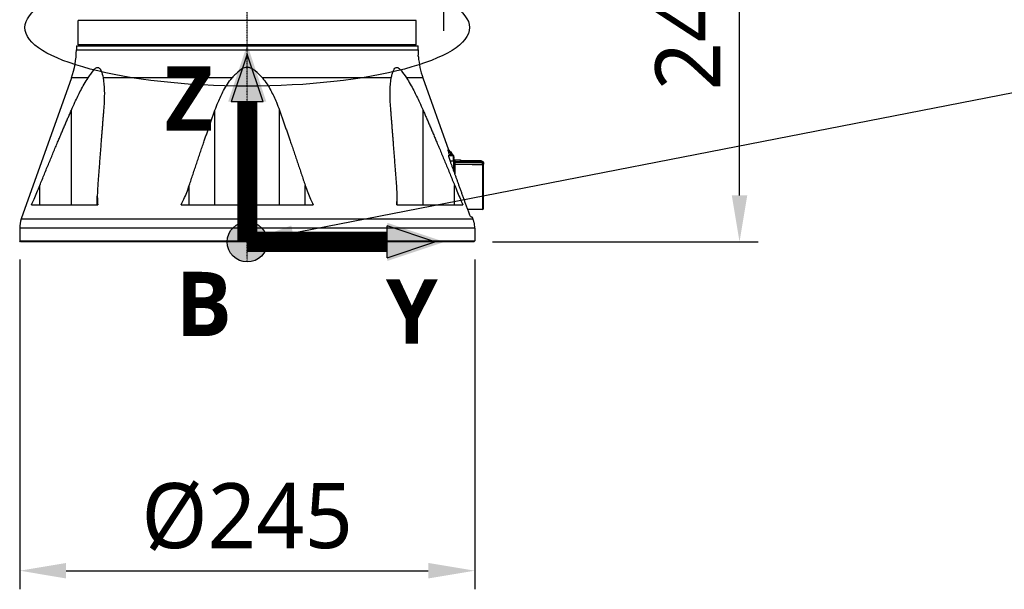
# Model space of a CAD drawing. Header units: millimetres. Extents: x 0 to 7374, y 0 to 4200.
# Tile 7 of 256: x 844 to 1374, y 721 to 1027. Entities that reach past the tile are written whole.
import ezdxf

# ---------------------------------------------------------------- set-up
doc = ezdxf.new("R2010")
doc.units = ezdxf.units.MM
doc.header["$LTSCALE"] = 0.2
doc.linetypes.add('CENTER2', pattern=[1.125, 0.75, -0.125, 0.125, -0.125])
for name, color, linetype in [('02_Center Line', 1, 'CENTER2'), ('07_Special Line2', 76, 'Continuous'), ('12_Before Rev.Num.', 5, 'Continuous'), ('13_After Rev.Num.', 6, 'Continuous')]:
    doc.layers.add(name, color=color, linetype=linetype)
doc.layers.add('14_Mark', color=7, linetype='Continuous', true_color=0xe03c31)
doc.styles.add('Rainbow-4.0 Style', font='malgunsl.ttf')
doc.styles.add('Rainbow-5.0 Style', font='malgunsl.ttf')
doc.dimstyles.new('Rainbow-4.0 Style', dxfattribs={"dimtxt": 3.5, "dimasz": 2.5, "dimexe": 1, "dimexo": 1, "dimgap": 1, "dimtad": 1, "dimdsep": 46, "dimtxsty": 'Rainbow-4.0 Style', "dimcen": 0, "dimclrd": 251, "dimclre": 251, "dimclrt": 7, "dimazin": 3, "dimtp": 0.1, "dimtm": 0.1, "dimtfac": 0.61, "dimtmove": 0, "dimatfit": 3, "dimfxl": 1, "dimlwd": -1, "dimlwe": -1, "dimarcsym": 1})

# ---------------------------------------------------------------- blocks, each defined once
blk = doc.blocks.new('A$Cc30e0e7f')
at = {"layer": '07_Special Line2'}
blk.add_hatch(color=256, dxfattribs=at).paths.add_polyline_path([(49.16, 0), (34.9, 4.75), (34.9, -4.75)])
at = {"layer": '12_Before Rev.Num.'}
blk.add_hatch(color=256, dxfattribs=at).paths.add_polyline_path([(0, 49.16), (-4.75, 34.9), (4.75, 34.9)])
at = {"layer": '14_Mark'}
h = blk.add_hatch(color=256, dxfattribs=at)
h.dxf.hatch_style = 1
h.paths.add_polyline_path([(5, 0, 1), (-5, 0, 1)])
at = {"layer": '07_Special Line2'}
for p, q in [((34.9, -3.96), (34.9, 3.96)), ((46.78, 0), (34.9, 3.96)), ((34.9, -3.96), (46.78, 0))]:
    blk.add_line(p, q, dxfattribs=at)
at = {"layer": '07_Special Line2', "const_width": 5}
blk.add_lwpolyline([(34.9, 0), (0, 0)], dxfattribs=at)
at = {"layer": '12_Before Rev.Num.'}
for p, q in [((0, 46.78), (-3.96, 34.9)), ((3.96, 34.9), (0, 46.78)), ((3.96, 34.9), (-3.96, 34.9))]:
    blk.add_line(p, q, dxfattribs=at)
at = {"layer": '12_Before Rev.Num.', "const_width": 5}
blk.add_lwpolyline([(0, 34.9), (0, 0)], dxfattribs=at)
at = {"layer": '14_Mark'}
blk.add_circle((0, 0), 5, dxfattribs=at)
at = {"layer": '07_Special Line2', "insert": (34.53, -17.31), "char_height": 16, "attachment_point": 4, "style": 'Rainbow-5.0 Style'}
blk.add_mtext('{\\fMalgun Gothic Semilight|b1|i0|c129|p50;Y}', dxfattribs=at)
at = {"layer": '12_Before Rev.Num.', "insert": (-20.59, 35.73), "char_height": 16, "attachment_point": 4, "style": 'Rainbow-5.0 Style'}
blk.add_mtext('{\\fMalgun Gothic Semilight|b1|i0|c129|p50;Z}', dxfattribs=at)
at = {"layer": '14_Mark', "insert": (-17.84, -15.46), "char_height": 16, "attachment_point": 4, "style": 'Rainbow-5.0 Style'}
blk.add_mtext('{\\fMalgun Gothic Semilight|b1|i0|c129|p50;B}', dxfattribs=at)
blk = doc.blocks.new('A$Ccc13c451')
for p, q in [((91, 119), (-91, 119)), ((-91, 106), (-91, 119)), ((91, 106), (91, 119)), ((-92, 105.5), (91.99, 105.5)), ((-92, 105.5), (-92, 103.29)), ((-92, 103.29), (91.99, 103.29)), ((91, 106), (-91, 106)), ((-87.5, 106), (-87.5, 105.5)), ((87.5, 106), (87.5, 105.5)), ((91.99, 103.29), (91.99, 105.5)), ((-94.62, 88.17), (-121.63, 12.44)), ((-85.72, 88.17), (-94.62, 88.17)), ((-8.16, 88.17), (-77.55, 88.17)), ((77.55, 88.17), (8.16, 88.17)), ((94.62, 88.17), (85.72, 88.17)), ((94.62, 88.17), (108.39, 49.55)), ((-94.69, 20), (-94.69, 70.77)), ((-17.36, 20), (-17.36, 70.77)), ((17.36, 20), (17.36, 70.77)), ((94.69, 20), (94.69, 70.77)), ((108.39, 49.55), (108.15, 49.55)), ((108.73, 49.2), (108.19, 49.2)), ((108.43, 48.33), (109.15, 48.33)), ((109.15, 48.33), (109.87, 47.08)), ((109.34, 48.4), (109.74, 48.4)), ((110.09, 47.1), (109.36, 48.35)), ((110, 47.95), (109.59, 47.95)), ((110, 47.95), (109.74, 48.4)), ((110.45, 47.18), (110, 47.95)), ((108.57, 46.5), (111.05, 46.5)), ((108.88, 46.55), (108.62, 46.55)), ((108.82, 47.08), (109.87, 47.08)), ((109.3, 43.5), (111.05, 43.5)), ((110.45, 47.18), (110.04, 47.18)), ((110.36, 46.63), (110.77, 46.63)), ((110.4, 46.5), (110.4, 46.5)), ((110.43, 46.5), (110.43, 46.5)), ((110.77, 46.63), (110.45, 47.18)), ((110.84, 46.5), (110.77, 46.63)), ((111.05, 43.5), (111.05, 46.5)), ((111.05, 43.5), (111.05, 39.93)), ((111.05, 43.5), (111.3, 43.5)), ((111.3, 43.5), (111.3, 46.25)), ((111.3, 45.7), (111.4, 45.52)), ((111.3, 45.52), (111.4, 45.52)), ((111.3, 39.93), (111.3, 43.5)), ((111.3, 42.82), (111.8, 42.82)), ((111.8, 44.1), (111.8, 43.29)), ((111.8, 44.1), (114.67, 44.1)), ((111.8, 43.29), (126, 43.29)), ((111.8, 42.82), (111.8, 43.29)), ((111.8, 42.82), (111.8, 41.85)), ((111.8, 42.82), (126, 42.82)), ((114.88, 43.52), (114.77, 44.02)), ((126, 43.51), (114.8, 43.51)), ((114.82, 43.52), (126, 43.52)), ((126, 43.51), (126, 43.52)), ((126, 43.29), (126, 43.51)), ((126, 42.82), (126, 43.29)), ((111.05, 39.93), (110.71, 39.6)), ((110.79, 39.38), (111.19, 39.79)), ((110.92, 39.02), (111.19, 39.02)), ((111.05, 39.93), (111.3, 39.93)), ((111.19, 39.79), (111.05, 39.93)), ((111.19, 39.79), (111.19, 39.02)), ((111.21, 38.75), (111.21, 38.75)), ((111.3, 39.93), (111.3, 39.16)), ((111.8, 41.85), (126.7, 41.76)), ((111.8, 41.57), (111.8, 41.85)), ((111.8, 41.85), (111.8, 41.85)), ((111.8, 41.57), (111.8, 36.59)), ((127.2, 42.07), (126.7, 42.07)), ((126.7, 41.76), (126.7, 42.07)), ((126.7, 41.76), (127.2, 41.76)), ((126.7, 41.76), (126.7, 41.49)), ((126.7, 41.49), (126.7, 17.38)), ((127.18, 42.26), (127.18, 42.26)), ((127.2, 42.07), (127.2, 42.26)), ((127.2, 42.07), (127.2, 41.76)), ((127.2, 41.03), (127.2, 41.76)), ((127.2, 17.88), (127.2, 41.03)), ((-111.67, 20), (-111.67, 30.37)), ((-31.2, 20), (-31.2, 30.37)), ((31.2, 20), (31.2, 30.37)), ((111.67, 20), (111.67, 30.37)), ((-80.7, 20), (-80.7, 24.66)), ((80.7, 20), (80.7, 24.66)), ((-116.07, 20), (-80.49, 20)), ((-35.58, 20), (35.58, 20)), ((80.49, 20), (116.07, 20)), ((126.7, 17.38), (118.73, 17.34)), ((-121.63, 12.44), (121.5, 12.44)), ((120.51, 13.45), (121.05, 13.45)), ((122.09, 10.65), (122.14, 10.65)), ((122.5, 7.4), (-122.5, 7.4)), ((-122.5, 7.4), (-122.5, 0.5)), ((122.5, 7.4), (122.5, 0.5)), ((-122.5, 0.5), (122.5, 0.5)), ((-122, 0), (-122.5, 0.5)), ((122, 0), (-122, 0)), ((122, 0), (122.5, 0.5))]:
    blk.add_line(p, q)
for centre, radius, start, end in [((-137, 103.29), 45, 340.3674, 0), ((136.99, 103.29), 45, 180, 183.5498), ((137, 103.29), 45, 184.8262, 199.6326), ((108.73, 48.95), 0.25, 30.0067, 89.998), ((111.05, 46.25), 0.25, 0, 90), ((111.8, 44.6), 0.5, 180, 270), ((126.7, 17.88), 0.5, 270.3, 0), ((-107.5, 7.4), 15, 160.3674, 180), ((107.5, 7.4), 15, 0, 12.4951)]:
    blk.add_arc(centre, radius, start, end)
for centre, major_axis, ratio, start_param, end_param in [((109.15, 48.23), (0.217, 0.125), 0.374459, 0.00005, 1.357891), ((109.87, 46.97), (0.217, 0.125), 0.374455, 0.000952, 1.357881), ((110.23, 46.35), (0.217, 0.125), 0.898817, 0.14314, 1.092059), ((111.8, 43.76), (-0.5, 0), 0.942375, 0, 1.570796), ((114.8, 43.42), (-0.0685, -0.0859), 0.744275, 3.677068, 3.967081), ((111.05, 39.93), (0.25, 0), 0.707107, 5.32787, 6.283182), ((111.05, 39.16), (0.25, 0), 0.707101, 5.327889, 6.283222), ((111.8, 41.85), (-0.001, -0.3), 0.005236, 4.712407, 5.858963), ((126.7, 41.03), (0.5, 0), 0.910228, 0, 1.56556)]:
    blk.add_ellipse(centre, major_axis=major_axis, ratio=ratio, start_param=start_param, end_param=end_param)
for points, knots in [([(92.16, 99.5), (92.16, 99.5), (92.16, 99.5), (92.16, 99.51), (92.16, 99.53), (92.15, 99.55), (92.15, 99.58), (92.15, 99.62), (92.14, 99.68), (92.14, 99.74), (92.14, 99.76), (92.13, 99.77), (92.13, 99.79), (92.13, 99.86), (92.12, 99.94), (92.11, 100.03), (92.11, 100.06), (92.11, 100.08), (92.11, 100.11), (92.1, 100.19), (92.1, 100.27), (92.09, 100.34), (92.09, 100.4), (92.08, 100.45), (92.08, 100.5)], [-0.1577236, -0.1577236, -0.1577236, -0.1577236, -0.1415439, -0.1415439, -0.1415439, -0.116794, -0.116794, -0.116794, -0.0862628, -0.0862628, -0.0862628, -0.0796426, -0.0796426, -0.0796426, -0.049262, -0.049262, -0.049262, -0.040036, -0.040036, -0.040036, -0.0156904, -0.0156904, -0.0156904, 0, 0, 0, 0]), ([(-85.72, 88.17), (-85.19, 88.94), (-84.71, 89.64), (-83.14, 91.86), (-82.35, 92.83), (-81.45, 93.54), (-81.21, 93.69), (-80.81, 93.83), (-80.66, 93.86), (-80.35, 93.85), (-80.2, 93.81), (-79.82, 93.63), (-79.6, 93.44), (-79.12, 92.85), (-78.88, 92.41), (-78.24, 90.97), (-77.85, 89.65), (-77.55, 88.17)], [7.798841, 7.798841, 7.798841, 7.798841, 8.141814, 8.141814, 9.027519, 9.027519, 9.346241, 9.346241, 9.546336, 9.546336, 9.748469, 9.748469, 10.086206, 10.086206, 10.548451, 10.548451, 11.509811, 11.509811, 11.509811, 11.509811]), ([(8.16, 88.17), (6.85, 89.65), (5.56, 90.97), (3.77, 92.41), (3.13, 92.85), (2, 93.44), (1.5, 93.63), (0.68, 93.81), (0.38, 93.85), (-0.23, 93.86), (-0.53, 93.83), (-1.29, 93.69), (-1.73, 93.54), (-3.3, 92.83), (-4.6, 91.86), (-6.83, 89.64), (-7.48, 88.94), (-8.16, 88.17)], [-11.509811, -11.509811, -11.509811, -11.509811, -10.548451, -10.548451, -10.086206, -10.086206, -9.748469, -9.748469, -9.546336, -9.546336, -9.346241, -9.346241, -9.027519, -9.027519, -8.141814, -8.141814, -7.79884, -7.79884, -7.79884, -7.79884]), ([(77.55, 88.17), (77.71, 88.94), (77.88, 89.64), (78.54, 91.86), (79.04, 92.83), (79.72, 93.54), (79.92, 93.69), (80.28, 93.83), (80.42, 93.86), (80.73, 93.85), (80.89, 93.81), (81.32, 93.63), (81.6, 93.44), (82.26, 92.85), (82.65, 92.41), (83.8, 90.97), (84.7, 89.65), (85.72, 88.17)], [7.798841, 7.798841, 7.798841, 7.798841, 8.141814, 8.141814, 9.027519, 9.027519, 9.346241, 9.346241, 9.546336, 9.546336, 9.748469, 9.748469, 10.086206, 10.086206, 10.548451, 10.548451, 11.509811, 11.509811, 11.509811, 11.509811]), ([(-94.69, 70.77), (-94.05, 72.23), (-93.4, 73.67), (-91.74, 77.27), (-90.71, 79.4), (-88.49, 83.66), (-87.12, 86.12), (-85.72, 88.17)], [6.957106, 6.957106, 6.957106, 6.957106, 7.418328, 7.418328, 8.133297, 8.133297, 8.918889, 8.918889, 8.918889, 8.918889]), ([(-77.55, 88.17), (-77.15, 86.12), (-76.98, 83.66), (-76.9, 79.4), (-76.94, 77.27), (-77.12, 73.67), (-77.21, 72.23), (-77.33, 70.77)], [10.780701, 10.780701, 10.780701, 10.780701, 11.566294, 11.566294, 12.281263, 12.281263, 12.742484, 12.742484, 12.742484, 12.742484]), ([(-17.36, 70.77), (-16.83, 72.23), (-16.28, 73.67), (-14.8, 77.27), (-13.81, 79.4), (-11.51, 83.66), (-9.98, 86.12), (-8.16, 88.17)], [6.957106, 6.957106, 6.957106, 6.957106, 7.418328, 7.418328, 8.133297, 8.133297, 8.918889, 8.918889, 8.918889, 8.918889]), ([(8.16, 88.17), (9.98, 86.12), (11.51, 83.66), (13.81, 79.4), (14.8, 77.27), (16.28, 73.67), (16.83, 72.23), (17.36, 70.77)], [10.780701, 10.780701, 10.780701, 10.780701, 11.566294, 11.566294, 12.281263, 12.281263, 12.742484, 12.742484, 12.742484, 12.742484]), ([(77.33, 70.77), (77.21, 72.23), (77.12, 73.67), (76.94, 77.27), (76.9, 79.4), (76.98, 83.66), (77.14, 86.12), (77.55, 88.17)], [6.957106, 6.957106, 6.957106, 6.957106, 7.418328, 7.418328, 8.133297, 8.133297, 8.918889, 8.918889, 8.918889, 8.918889]), ([(85.72, 88.17), (87.12, 86.12), (88.49, 83.66), (90.71, 79.4), (91.74, 77.27), (93.4, 73.67), (94.05, 72.23), (94.69, 70.77)], [10.780701, 10.780701, 10.780701, 10.780701, 11.566294, 11.566294, 12.281263, 12.281263, 12.742484, 12.742484, 12.742484, 12.742484]), ([(108.56, 47.95), (108.53, 48.03), (108.5, 48.11), (108.39, 48.48), (108.31, 48.73), (108.2, 49.13), (108.17, 49.29), (108.13, 49.5), (108.13, 49.55), (108.15, 49.55)], [-0.6461116, -0.6461116, -0.6461116, -0.6461116, -0.6198889, -0.6198889, -0.5290156, -0.5290156, -0.4434384, -0.4434384, -0.3632623, -0.3632623, -0.3632623, -0.3632623]), ([(108.88, 46.55), (108.9, 46.55), (108.91, 46.59), (108.89, 46.77), (108.86, 46.92), (108.77, 47.27), (108.7, 47.49), (108.6, 47.8), (108.58, 47.87), (108.56, 47.95)], [0.9441405, 0.9441405, 0.9441405, 0.9441405, 1.0129298, 1.0129298, 1.0891315, 1.0891315, 1.1678086, 1.1678086, 1.1901708, 1.1901708, 1.1901708, 1.1901708]), ([(108.73, 49.2), (108.73, 49.2), (108.73, 49.2), (108.73, 49.19), (108.73, 49.19), (108.74, 49.19), (108.74, 49.18), (108.74, 49.17), (108.75, 49.16), (108.75, 49.15), (108.76, 49.14), (108.76, 49.13), (108.77, 49.11), (108.78, 49.1), (108.78, 49.09), (108.79, 49.07), (108.8, 49.06), (108.8, 49.06), (108.8, 49.05), (108.8, 49.05), (108.8, 49.05), (108.81, 49.04), (108.81, 49.04), (108.81, 49.03), (108.82, 49.02), (108.82, 49.01), (108.82, 49.01), (108.83, 49), (108.83, 48.98), (108.84, 48.96), (108.86, 48.94), (108.86, 48.92), (108.88, 48.9), (108.89, 48.87), (108.9, 48.85), (108.91, 48.83), (108.92, 48.8), (108.93, 48.79), (108.93, 48.78), (108.94, 48.77), (108.94, 48.76), (108.94, 48.75), (108.95, 48.74), (108.96, 48.73), (108.96, 48.72), (108.97, 48.71), (108.97, 48.69), (108.98, 48.68), (108.98, 48.67), (108.99, 48.65), (109.01, 48.63), (109.02, 48.6), (109.03, 48.58), (109.04, 48.56), (109.05, 48.54), (109.06, 48.52), (109.07, 48.5), (109.08, 48.48), (109.09, 48.46), (109.1, 48.44), (109.1, 48.42), (109.11, 48.41), (109.12, 48.39), (109.13, 48.38), (109.13, 48.36), (109.14, 48.35), (109.15, 48.33)], [0, 0, 0, 0, 0.079164, 0.079164, 0.079164, 0.155165, 0.155165, 0.155165, 0.227227, 0.227227, 0.227227, 0.297339, 0.297339, 0.297339, 0.364893, 0.364893, 0.364893, 0.383882, 0.383882, 0.383882, 0.4, 0.4, 0.4, 0.430095, 0.430095, 0.430095, 0.460189, 0.460189, 0.460189, 0.53217, 0.53217, 0.53217, 0.59669, 0.59669, 0.59669, 0.657472, 0.657472, 0.657472, 0.678736, 0.678736, 0.678736, 0.698321, 0.698321, 0.698321, 0.718806, 0.718806, 0.718806, 0.737611, 0.737611, 0.737611, 0.776439, 0.776439, 0.776439, 0.816561, 0.816561, 0.816561, 0.858003, 0.858003, 0.858003, 0.901249, 0.901249, 0.901249, 0.94535, 0.94535, 0.94535, 1, 1, 1, 1]), ([(109.36, 48.35), (109.36, 48.36), (109.36, 48.36), (109.35, 48.38), (109.34, 48.4), (109.32, 48.43), (109.31, 48.44), (109.29, 48.48), (109.28, 48.5), (109.26, 48.54), (109.25, 48.56), (109.22, 48.6), (109.21, 48.62), (109.2, 48.64), (109.19, 48.66), (109.17, 48.68), (109.15, 48.72), (109.14, 48.74), (109.12, 48.78), (109.11, 48.8), (109.09, 48.83), (109.08, 48.84), (109.07, 48.86), (109.07, 48.86), (109.07, 48.87), (109.07, 48.87), (109.06, 48.88), (109.05, 48.89), (109.05, 48.9), (109.04, 48.91), (109.04, 48.92), (109.03, 48.94), (109.02, 48.95), (109.01, 48.97), (109.01, 48.97), (108.99, 48.99), (108.99, 49), (108.98, 49.01), (108.98, 49.02), (108.98, 49.02), (108.97, 49.03), (108.97, 49.04), (108.96, 49.06), (108.95, 49.06), (108.95, 49.07), (108.95, 49.07), (108.95, 49.08), (108.95, 49.08), (108.95, 49.08)], [0, 0, 0, 0, 0.016044, 0.016044, 0.066846, 0.066846, 0.115364, 0.115364, 0.162456, 0.162456, 0.207233, 0.207233, 0.25, 0.25, 0.25, 0.304221, 0.304221, 0.362282, 0.362282, 0.42244, 0.42244, 0.484544, 0.484544, 0.5, 0.5, 0.5, 0.542514, 0.542514, 0.573393, 0.573393, 0.617545, 0.617545, 0.658397, 0.658397, 0.698015, 0.698015, 0.735807, 0.735807, 0.75, 0.75, 0.75, 0.823858, 0.823858, 0.89999, 0.89999, 0.973745, 0.973745, 1, 1, 1, 1]), ([(109.29, 43.55), (109.27, 43.6), (109.25, 43.66), (109.1, 44.08), (108.97, 44.47), (108.76, 45.2), (108.68, 45.53), (108.58, 46.03), (108.55, 46.24), (108.55, 46.49), (108.58, 46.55), (108.62, 46.55)], [-0.9448138, -0.9448138, -0.9448138, -0.9448138, -0.9279674, -0.9279674, -0.8105706, -0.8105706, -0.6931738, -0.6931738, -0.5815316, -0.5815316, -0.4830175, -0.4830175, -0.4830175, -0.4830175]), ([(110.09, 47.1), (110.16, 46.97), (110.24, 46.85), (110.35, 46.65), (110.4, 46.56), (110.43, 46.5)], [0, 0, 0, 0, 0.04834202, 0.04834202, 0.09141896, 0.09141896, 0.09141896, 0.09141896]), ([(111.3, 45.55), (111.3, 45.43), (111.3, 45.32), (111.3, 45.12), (111.3, 45.04), (111.3, 44.98)], [0, 0, 0, 0, 0.0495157, 0.0495157, 0.1012502, 0.1012502, 0.1012502, 0.1012502]), ([(111.3, 45.52), (111.3, 45.42), (111.3, 45.32), (111.3, 45.13), (111.3, 45.05), (111.3, 44.99)], [0.00309331, 0.00309331, 0.00309331, 0.00309331, 0.0484706, 0.0484706, 0.09893964, 0.09893964, 0.09893964, 0.09893964]), ([(114.8, 43.51), (114.78, 43.61), (114.76, 43.7), (114.73, 43.84), (114.72, 43.9), (114.7, 43.99), (114.69, 44.03), (114.68, 44.08), (114.67, 44.1), (114.67, 44.1), (114.67, 44.1), (114.67, 44.1)], [0.0000001, 0.0000001, 0.0000001, 0.0000001, 0.1250001, 0.1250001, 0.2439214, 0.2439214, 0.3628394, 0.3628394, 0.4817571, 0.4817571, 0.5, 0.5, 0.5, 0.5]), ([(114.67, 44.1), (114.68, 44.1), (114.69, 44.1), (114.72, 44.09), (114.72, 44.09), (114.74, 44.07), (114.75, 44.07), (114.76, 44.05), (114.77, 44.04), (114.77, 44.02), (114.77, 44.02), (114.77, 44.02)], [0, 0, 0, 0, 0.00319076, 0.00319076, 0.00644344, 0.00644344, 0.0096939, 0.0096939, 0.01294444, 0.01294444, 0.01355583, 0.01355583, 0.01355583, 0.01355583]), ([(126, 43.52), (126.12, 43.52), (126.25, 43.5), (126.48, 43.42), (126.6, 43.36), (126.8, 43.21), (126.89, 43.11), (127.04, 42.9), (127.1, 42.78), (127.16, 42.6), (127.17, 42.55), (127.18, 42.49)], [0, 0, 0, 0, 0.0366318, 0.0366318, 0.0744159, 0.0744159, 0.1126989, 0.1126989, 0.1523139, 0.1523139, 0.1693004, 0.1693004, 0.1693004, 0.1693004]), ([(126, 43.52), (126.12, 43.52), (126.25, 43.5), (126.49, 43.42), (126.6, 43.36), (126.8, 43.2), (126.89, 43.11), (127.04, 42.9), (127.1, 42.77), (127.18, 42.52), (127.2, 42.39), (127.2, 42.26)], [0, 0, 0, 0, 0.0372328, 0.0372328, 0.0749105, 0.0749105, 0.1132992, 0.1132992, 0.153079, 0.153079, 0.1918814, 0.1918814, 0.1918814, 0.1918814]), ([(126, 43.51), (126.04, 43.51), (126.09, 43.51), (126.17, 43.5), (126.22, 43.49), (126.3, 43.47), (126.35, 43.46), (126.41, 43.44), (126.44, 43.43), (126.51, 43.4), (126.55, 43.38), (126.63, 43.33), (126.66, 43.3), (126.74, 43.25), (126.77, 43.22), (126.82, 43.17), (126.84, 43.16), (126.89, 43.1), (126.92, 43.07), (126.97, 43), (127, 42.96), (127.04, 42.89), (127.06, 42.85), (127.09, 42.78), (127.1, 42.76), (127.13, 42.69), (127.14, 42.65), (127.17, 42.57), (127.17, 42.52), (127.19, 42.44), (127.19, 42.39), (127.2, 42.32), (127.2, 42.29), (127.2, 42.26)], [-1, -1, -1, -1, -0.931913, -0.931913, -0.863857, -0.863857, -0.795745, -0.795745, -0.75, -0.75, -0.680113, -0.680113, -0.610201, -0.610201, -0.540148, -0.540148, -0.5, -0.5, -0.43056, -0.43056, -0.361113, -0.361113, -0.291535, -0.291535, -0.25, -0.25, -0.181263, -0.181263, -0.112534, -0.112534, -0.043689, -0.043689, 0, 0, 0, 0]), ([(126, 43.29), (126.01, 43.29), (126.02, 43.29), (126.04, 43.29), (126.06, 43.29), (126.09, 43.28), (126.11, 43.28), (126.14, 43.28), (126.16, 43.28), (126.2, 43.27), (126.22, 43.27), (126.24, 43.26), (126.26, 43.26), (126.28, 43.25), (126.32, 43.24), (126.34, 43.24), (126.38, 43.23), (126.39, 43.22), (126.42, 43.21), (126.43, 43.21), (126.45, 43.2), (126.46, 43.19), (126.47, 43.19), (126.47, 43.19), (126.47, 43.19), (126.47, 43.19), (126.47, 43.19), (126.57, 43.15), (126.65, 43.1), (126.78, 43), (126.82, 42.96), (126.86, 42.92), (126.89, 42.89), (126.91, 42.87), (126.95, 42.81), (126.97, 42.79), (127.01, 42.73), (127.02, 42.7), (127.06, 42.65), (127.07, 42.62), (127.09, 42.57), (127.1, 42.55), (127.12, 42.5), (127.13, 42.47), (127.15, 42.42), (127.16, 42.4), (127.17, 42.35), (127.17, 42.33), (127.18, 42.28), (127.19, 42.26), (127.19, 42.22), (127.19, 42.2), (127.2, 42.17), (127.2, 42.15), (127.2, 42.13), (127.2, 42.12), (127.2, 42.1), (127.2, 42.09), (127.2, 42.08), (127.2, 42.07), (127.2, 42.07), (127.2, 42.07), (127.2, 42.07)], [-1, -1, -1, -1, -0.9729456, -0.9729456, -0.945998, -0.945998, -0.9194062, -0.9194062, -0.8938423, -0.8938423, -0.875, -0.875, -0.875, -0.8525869, -0.8525869, -0.8294042, -0.8294042, -0.8054464, -0.8054464, -0.7812823, -0.7812823, -0.7570782, -0.7570782, -0.7531665, -0.7531665, -0.75, -0.75, -0.75, -0.5932817, -0.5932817, -0.5, -0.5, -0.5, -0.4718426, -0.4718426, -0.4416911, -0.4416911, -0.4113901, -0.4113901, -0.3795684, -0.3795684, -0.3512367, -0.3512367, -0.3184079, -0.3184079, -0.2842499, -0.2842499, -0.2479063, -0.2479063, -0.210267, -0.210267, -0.1715518, -0.1715518, -0.1321313, -0.1321313, -0.092366, -0.092366, -0.0526309, -0.0526309, -0.013003, -0.013003, -0.0000001, -0.0000001, -0.0000001, -0.0000001]), ([(126, 42.82), (126.02, 42.82), (126.05, 42.82), (126.07, 42.81), (126.11, 42.81), (126.14, 42.8), (126.18, 42.79), (126.19, 42.79), (126.21, 42.78), (126.23, 42.78), (126.24, 42.77), (126.25, 42.77), (126.27, 42.76), (126.29, 42.75), (126.31, 42.74), (126.33, 42.73), (126.36, 42.71), (126.38, 42.7), (126.4, 42.69), (126.42, 42.67), (126.43, 42.66), (126.45, 42.64), (126.46, 42.63), (126.47, 42.62), (126.48, 42.61), (126.49, 42.61), (126.5, 42.6), (126.5, 42.59), (126.52, 42.57), (126.54, 42.55), (126.55, 42.53), (126.57, 42.5), (126.59, 42.47), (126.61, 42.44), (126.61, 42.43), (126.62, 42.41), (126.63, 42.4), (126.63, 42.39), (126.64, 42.38), (126.64, 42.37), (126.64, 42.36), (126.65, 42.36), (126.65, 42.35), (126.66, 42.33), (126.67, 42.3), (126.67, 42.28), (126.68, 42.26), (126.68, 42.23), (126.69, 42.2), (126.69, 42.18), (126.69, 42.16), (126.7, 42.14), (126.7, 42.12), (126.7, 42.09), (126.7, 42.07)], [0, 0, 0, 0, 0.0074476, 0.0074476, 0.0074476, 0.0178806, 0.0178806, 0.0178806, 0.023305, 0.023305, 0.023305, 0.0274249, 0.0274249, 0.0274249, 0.0349598, 0.0349598, 0.0349598, 0.0422401, 0.0422401, 0.0422401, 0.0493159, 0.0493159, 0.0493159, 0.0534685, 0.0534685, 0.0534685, 0.056234, 0.056234, 0.056234, 0.063909, 0.063909, 0.063909, 0.0741904, 0.0741904, 0.0741904, 0.0793311, 0.0793311, 0.0793311, 0.0826042, 0.0826042, 0.0826042, 0.0844718, 0.0844718, 0.0844718, 0.0915244, 0.0915244, 0.0915244, 0.0995433, 0.0995433, 0.0995433, 0.1057698, 0.1057698, 0.1057698, 0.1128351, 0.1128351, 0.1128351, 0.1128351]), ([(111.19, 39.02), (111.19, 39.02), (111.19, 39.02), (111.19, 39.01), (111.2, 39), (111.2, 38.98), (111.2, 38.97), (111.2, 38.96), (111.2, 38.96), (111.2, 38.95), (111.2, 38.94), (111.2, 38.91), (111.2, 38.89), (111.2, 38.86), (111.2, 38.84), (111.21, 38.81), (111.21, 38.79), (111.21, 38.77), (111.21, 38.74), (111.21, 38.71), (111.21, 38.65), (111.21, 38.63), (111.21, 38.58), (111.21, 38.55), (111.22, 38.52), (111.22, 38.5), (111.22, 38.49), (111.22, 38.46), (111.22, 38.43), (111.22, 38.33), (111.22, 38.26), (111.22, 38.18)], [0.000013, 0.000013, 0.000013, 0.000013, 0.039049, 0.039049, 0.0792536, 0.0792536, 0.1171966, 0.1171966, 0.1194582, 0.1194582, 0.1557954, 0.1557954, 0.1911379, 0.1911379, 0.2248529, 0.2248529, 0.25, 0.25, 0.25, 0.3175423, 0.3175423, 0.3868458, 0.3868458, 0.4553192, 0.4553192, 0.5, 0.5, 0.5, 0.5722247, 0.5722247, 0.7560759, 0.7560759, 0.7560759, 0.7560759]), ([(111.8, 41.85), (111.78, 41.85), (111.76, 41.85), (111.72, 41.85), (111.7, 41.85), (111.66, 41.85), (111.64, 41.85), (111.61, 41.85), (111.6, 41.86), (111.57, 41.86), (111.55, 41.86), (111.51, 41.87), (111.49, 41.87), (111.46, 41.88), (111.44, 41.88), (111.41, 41.89), (111.4, 41.9), (111.37, 41.91), (111.35, 41.92), (111.33, 41.93), (111.32, 41.94), (111.3, 41.95), (111.3, 41.96), (111.3, 41.97), (111.3, 41.97), (111.3, 41.97)], [-1, -1, -1, -1, -0.929574, -0.929574, -0.859106, -0.859106, -0.788335, -0.788335, -0.75, -0.75, -0.661704, -0.661704, -0.572124, -0.572124, -0.5, -0.5, -0.395305, -0.395305, -0.279983, -0.279983, -0.155763, -0.155763, -0.009131, -0.009131, 0, 0, 0, 0]), ([(111.8, 41.57), (111.77, 41.57), (111.74, 41.57), (111.71, 41.58), (111.7, 41.58), (111.67, 41.58), (111.65, 41.59), (111.63, 41.6), (111.62, 41.6), (111.61, 41.6), (111.6, 41.61), (111.59, 41.61), (111.58, 41.61), (111.55, 41.62), (111.53, 41.63), (111.51, 41.65), (111.5, 41.65), (111.48, 41.66), (111.47, 41.68), (111.45, 41.69), (111.45, 41.69), (111.44, 41.7), (111.44, 41.7), (111.43, 41.71), (111.42, 41.71), (111.41, 41.72), (111.4, 41.73), (111.38, 41.75), (111.37, 41.77), (111.36, 41.79), (111.35, 41.8), (111.34, 41.82), (111.33, 41.83), (111.32, 41.86), (111.31, 41.87), (111.31, 41.9), (111.31, 41.91), (111.3, 41.94), (111.3, 41.96), (111.3, 41.97)], [0, 0, 0, 0, 0.00873273, 0.00873273, 0.01020783, 0.01020783, 0.01656487, 0.01656487, 0.01894268, 0.01894268, 0.02121887, 0.02121887, 0.02273913, 0.02273913, 0.03047924, 0.03047924, 0.03195605, 0.03195605, 0.03877726, 0.03877726, 0.03947484, 0.03947484, 0.04147171, 0.04147171, 0.04279924, 0.04279924, 0.04780965, 0.04780965, 0.05302892, 0.05302892, 0.05716819, 0.05716819, 0.06195496, 0.06195496, 0.0688322, 0.0688322, 0.07270408, 0.07270408, 0.07945663, 0.07945663, 0.07945663, 0.07945663]), ([(111.3, 38.49), (111.3, 38.49), (111.3, 38.48), (111.3, 38.43), (111.3, 38.39), (111.3, 38.31), (111.3, 38.26), (111.3, 38.18), (111.3, 38.14), (111.3, 38.05), (111.3, 38.01), (111.3, 37.97), (111.3, 37.97), (111.3, 37.97)], [-0.4519033, -0.4519033, -0.4519033, -0.4519033, -0.4388658, -0.4388658, -0.3569281, -0.3569281, -0.2676962, -0.2676962, -0.1773134, -0.1773134, -0.0808565, -0.0808565, -0.0808109, -0.0808109, -0.0808109, -0.0808109]), ([(-116.07, 20), (-115.63, 20.99), (-115.19, 21.99), (-113.76, 25.29), (-112.72, 27.78), (-111.67, 30.37)], [-12.296415, -12.296415, -12.296415, -12.296415, -11.973999, -11.973999, -11.181033, -11.181033, -11.181033, -11.181033]), ([(-80.47, 30.37), (-80.67, 27.78), (-80.74, 25.29), (-80.65, 21.99), (-80.59, 20.99), (-80.49, 20)], [2.464751, 2.464751, 2.464751, 2.464751, 3.257717, 3.257717, 3.580133, 3.580133, 3.580133, 3.580133]), ([(-35.58, 20), (-35.04, 20.99), (-34.54, 21.99), (-33.02, 25.29), (-32.05, 27.78), (-31.2, 30.37)], [-12.296415, -12.296415, -12.296415, -12.296415, -11.973999, -11.973999, -11.181033, -11.181033, -11.181033, -11.181033]), ([(31.2, 30.37), (32.05, 27.78), (33.02, 25.29), (34.54, 21.99), (35.04, 20.99), (35.58, 20)], [2.464751, 2.464751, 2.464751, 2.464751, 3.257717, 3.257717, 3.580133, 3.580133, 3.580133, 3.580133]), ([(80.49, 20), (80.59, 20.99), (80.64, 21.99), (80.74, 25.29), (80.67, 27.78), (80.47, 30.37)], [-12.296415, -12.296415, -12.296415, -12.296415, -11.973999, -11.973999, -11.181033, -11.181033, -11.181033, -11.181033]), ([(111.67, 30.37), (112.72, 27.78), (113.76, 25.29), (115.19, 21.99), (115.63, 20.99), (116.07, 20)], [2.464751, 2.464751, 2.464751, 2.464751, 3.257717, 3.257717, 3.580133, 3.580133, 3.580133, 3.580133]), ([(120.51, 13.45), (120.51, 13.45), (120.5, 13.45), (120.45, 13.47), (120.36, 13.56), (120.15, 13.91), (120.02, 14.15), (119.75, 14.71), (119.6, 15.06), (119.31, 15.76), (119.18, 16.11), (119.05, 16.45)], [-1.4174821, -1.4174821, -1.4174821, -1.4174821, -1.4054134, -1.4054134, -1.287802, -1.287802, -1.1701907, -1.1701907, -1.0491055, -1.0491055, -0.9435235, -0.9435235, -0.9435235, -0.9435235]), ([(121.5, 12.44), (121.44, 12.6), (121.38, 12.73), (121.27, 13.03), (121.2, 13.18), (121.1, 13.39), (121.07, 13.44), (121.05, 13.45), (121.05, 13.45), (121.05, 13.45)], [0.1083644, 0.1083644, 0.1083644, 0.1083644, 0.1605056, 0.1605056, 0.235961, 0.235961, 0.3114165, 0.3114165, 0.3157174, 0.3157174, 0.3157174, 0.3157174]), ([(121.64, 12.05), (121.61, 12.15), (121.57, 12.24), (121.54, 12.33), (121.53, 12.37), (121.51, 12.41), (121.5, 12.44)], [-0.26228027, -0.26228027, -0.26228027, -0.26228027, -0.23043027, -0.23043027, -0.23043027, -0.21685417, -0.21685417, -0.21685417, -0.21685417]), ([(122.09, 10.65), (122.09, 10.65), (122.09, 10.65), (122.09, 10.65), (122.09, 10.65), (122.09, 10.66), (122.08, 10.66), (122.07, 10.69), (122.06, 10.73), (122.01, 10.87), (121.98, 10.98), (121.88, 11.3), (121.82, 11.5), (121.71, 11.83), (121.68, 11.94), (121.64, 12.05)], [-0.6537311, -0.6537311, -0.6537311, -0.6537311, -0.6517094, -0.6517094, -0.6411262, -0.6411262, -0.6246314, -0.6246314, -0.5798881, -0.5798881, -0.5108991, -0.5108991, -0.4324076, -0.4324076, -0.3952217, -0.3952217, -0.3952217, -0.3952217])]:
    blk.add_open_spline(points, degree=3, knots=knots)
for points, weights in [([(-111.67, 30.37), (-102.61, 52.69), (-94.69, 70.77)], [1.00159145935, 1.00431373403, 1]), ([(-77.33, 70.77), (-78.8, 52.69), (-80.47, 30.37)], [1, 1.00431373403, 1.00159145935]), ([(-31.2, 30.37), (-23.81, 52.69), (-17.36, 70.77)], [1.00239831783, 1.00691550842, 1.00437880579]), ([(17.36, 70.77), (23.81, 52.69), (31.2, 30.37)], [1.00437880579, 1.00691550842, 1.00239831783]), ([(80.47, 30.37), (78.8, 52.69), (77.33, 70.77)], [1.00159145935, 1.00431373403, 1]), ([(94.69, 70.77), (102.61, 52.69), (111.67, 30.37)], [1, 1.00431373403, 1.00159145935]), ([(119.05, 16.45), (113.97, 30.58), (109.29, 43.55)], [1, 1.00089742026, 1])]:
    blk.add_rational_spline(points, weights, degree=2)
for points in [[(109.87, 47.08), (110.02, 46.87), (110.16, 46.68), (110.23, 46.58)], [(110.23, 46.58), (110.27, 46.53), (110.33, 46.5), (110.4, 46.5)], [(127, 42.74), (127, 42.74), (127, 42.74), (127, 42.74)], [(111.3, 39.16), (111.3, 39.12), (111.3, 39.07), (111.3, 39.01)], [(111.3, 39.01), (111.3, 38.86), (111.3, 38.68), (111.3, 38.49)], [(126.7, 41.49), (121.73, 41.52), (116.77, 41.54), (111.8, 41.57)]]:
    blk.add_open_spline(points, degree=3)
at = {"layer": '02_Center Line'}
blk.add_line((0, -10), (0, 358.9), dxfattribs=at)
blk = doc.blocks.new('*D156')
at = {"color": 251, "linetype": 'ByBlock', "transparency": 16777216}
for p, q in [((843.73, 897.9), (843.73, 720.52)), ((1088.73, 897.9), (1088.73, 720.52)), ((868.73, 730.52), (1063.73, 730.52))]:
    blk.add_line(p, q, dxfattribs=at)
at = {"color": 251, "transparency": 16777216}
for points in [[(868.73, 734.68), (868.73, 726.35), (843.73, 730.52)], [(1063.73, 734.68), (1063.73, 726.35), (1088.73, 730.52)]]:
    blk.add_solid(points, dxfattribs=at)
at = {"layer": 'Defpoints', "color": 0, "transparency": 16777216}
for p in [(843.73, 907.9), (1088.73, 907.9), (1088.73, 730.52)]:
    blk.add_point(p, dxfattribs=at)
at = {"color": 7, "transparency": 16777216, "insert": (966.23, 759.37), "char_height": 35, "attachment_point": 5, "style": 'Rainbow-4.0 Style'}
blk.add_mtext('%%c245', dxfattribs=at)
blk = doc.blocks.new('*D157')
at = {"color": 251, "linetype": 'ByBlock', "transparency": 16777216}
for p, q in [((976.23, 1148.4), (1241.29, 1148.4)), ((1231.29, 932.4), (1231.29, 1123.4)), ((1098.23, 907.4), (1241.29, 907.4))]:
    blk.add_line(p, q, dxfattribs=at)
at = {"color": 251, "transparency": 16777216}
for points in [[(1227.12, 1123.4), (1235.45, 1123.4), (1231.29, 1148.4)], [(1227.12, 932.4), (1235.45, 932.4), (1231.29, 907.4)]]:
    blk.add_solid(points, dxfattribs=at)
at = {"layer": 'Defpoints', "color": 0, "transparency": 16777216}
for p in [(966.23, 1148.4), (1231.29, 1148.4), (1088.23, 907.4)]:
    blk.add_point(p, dxfattribs=at)
at = {"color": 7, "transparency": 16777216, "insert": (1203.39, 1027.9), "char_height": 35, "attachment_point": 5, "rotation": 90, "style": 'Rainbow-4.0 Style'}
blk.add_mtext('241', dxfattribs=at)
blk = doc.blocks.new('A$C19ebd0c3_1234')
for q in [(46.93, -0.78), (54.3, 6.59)]:
    blk.add_line((46.93, 6.59), q)
blk.add_ellipse((0, 0), major_axis=(53.19, 0), ratio=0.263273)

msp = doc.modelspace()

# ---------------------------------------------------------------- block references
msp.add_blockref('A$Ccc13c451', (966.227, 907.397))
at = {"xscale": 2.16, "yscale": 2.16, "zscale": 2.16}
msp.add_blockref('A$Cc30e0e7f', (966.227, 907.397), dxfattribs=at)
at = {"layer": '13_After Rev.Num.', "xscale": 2.25, "yscale": 2.25, "zscale": 2.25}
msp.add_blockref('A$C19ebd0c3_1234', (966.227, 1022.65), dxfattribs=at)

# ---------------------------------------------------------------- dimensions: what is measured, and where the dimension line sits
dim = msp.add_linear_dim(base=(1231.287, 1148.397), p1=(1088.227, 907.397), p2=(966.226, 1148.397), angle=90, dimstyle='Rainbow-4.0 Style', override={"dimscale": 10})
dim.commit()
dim.dimension.update_dxf_attribs({"geometry": '*D157', "text_midpoint": (1203.394, 1027.897)})
dim = msp.add_linear_dim(base=(1088.727, 730.518), p1=(843.727, 907.897), p2=(1088.727, 907.897), dimstyle='Rainbow-4.0 Style', override={"dimscale": 10, "dimpost": '%%c<>'})
dim.commit()
dim.dimension.update_dxf_attribs({"geometry": '*D156', "text_midpoint": (966.227, 759.374)})

# ---------------------------------------------------------------- leaders
at = {"annotation_type": 0, "has_hookline": 1, "hookline_direction": 0}
msp.add_leader([(966.227, 907.397), (1412.044, 994.337)], dimstyle='Rainbow-4.0 Style', override={"dimscale": 10}, dxfattribs=at)

doc.saveas('drawing.dxf')
